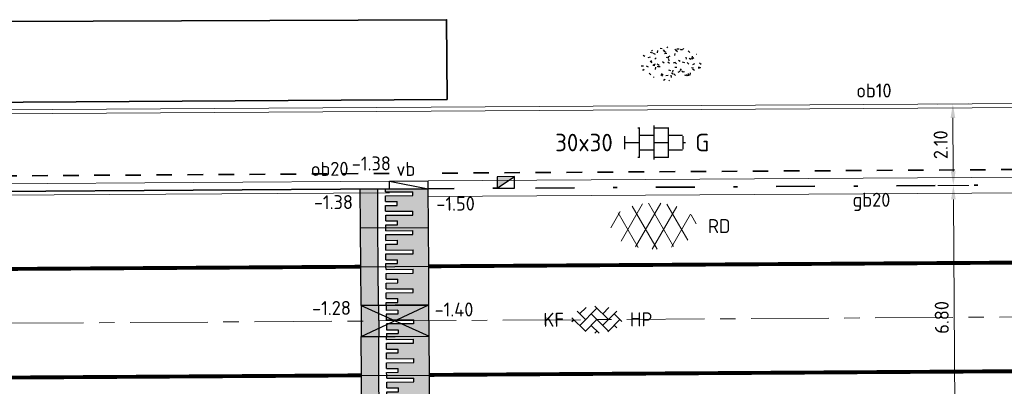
# Model space of a CAD drawing. Header units: metres. Extents: x 97990 to 98409, y 436026 to 436301.
# Tile 14 of 55: x 98078 to 98103, y 436276 to 436285. Entities that reach past the tile are written whole.
import ezdxf
from ezdxf.enums import TextEntityAlignment as Align

# ---------------------------------------------------------------- set-up
doc = ezdxf.new("R2010")
doc.units = ezdxf.units.M
for name, pattern in [('AM-AS-SO', [16, 10, -2, 2, -2]), ('VH-GELEIDEBAND-SO', [6, 2, -2, 0, -2]), ('VW-11_STREEP', [2, 1, -1]), ('ZZ-HIDDEN-SO', [4, 2, -2])]:
    doc.linetypes.add(name, pattern=pattern)
for name, color, linetype, lineweight in [('B-WE-VH-GESLOTENVERHARDING_ASFALT-S-200', 10, 'Continuous', 18), ('N-WE-AM-AS_WEG-G', 10, 'AM-AS-SO', 18), ('N-WE-GR-GRAS-S-200', 60, 'Continuous', 25), ('N-WE-GR-HAAG-G', 94, 'GR-HAAG1-SO', 35), ('N-WE-RI-HWA_KOLK-S-200', 150, 'Continuous', 25), ('N-WE-VH-DREMPEL_PREFAB_ELEMENT-S', 30, 'Continuous', 25), ('N-WE-VH-FUNDERING_ZANDCEMENTSTABILISATIE-G', 7, 'ZZ-HIDDEN-SO', 35), ('N-WE-VH-KANTOPSLUITING-T18-200', 1, 'Continuous', 18), ('N-WE-VH-KANTOPSLUITING_ACHTERKANTBAND-G', 1, 'Continuous', 18), ('N-WE-VH-KANTOPSLUITING_GELEIDEBAND-G', 20, 'VH-GELEIDEBAND-SO', 35), ('N-WE-VH-KANTOPSLUITING_OPSLUITBAND-G', 150, 'Continuous', 35), ('N-WE-VH-KANTOPSLUITING_OPSLUITBAND_100X200-G', 1, 'Continuous', 18), ('N-WE-VH-KANTVERHARDING_ROLLAAG-G', 60, 'Continuous', 18), ('N-WE-VH-KANTVERHARDING_STREKLAAG-G', 60, 'Continuous', 18), ('N-WE-VH-M-200', 7, 'Continuous', 18), ('N-WE-VH-NAP-T18-200', 4, 'Continuous', 18), ('N-WE-VH-OPENVERHARDING_BETONSTRAATSTEEN-S-200', 90, 'Continuous', 25), ('N-WE-VH-OPENVERHARDING_TEGEL-S-250', 90, 'Continuous', 25), ('N-WE-VW-MARKERING_LANGS_STREEP_11_010-G', 7, 'VW-11_STREEP', 13), ('R-WE-VH-KANTOPSLUITING_ELEMENT_VERLOOPBAND-S', 40, 'Continuous', 25), ('X-XX-AL-CONSTRUCTIELIJN-G', 7, 'Continuous', 18)]:
    doc.layers.add(name, color=color, linetype=linetype, lineweight=lineweight)
doc.styles.add('NLCS-ISO', font='NLCS-ISO.ttf')
doc.styles.add('NLCS-ISO-M200-T18', font='NLCS-ISO.ttf', dxfattribs={"height": 0.36})
doc.linetypes.add('GR-HAAG1-SO', pattern='A,6,[176,NLCS.SHX,S=0.125,R=0,X=0,Y=0],-2', length=8)
doc.dimstyles.new('NLCS-M200-T18-PIJL_L2_H0', dxfattribs={"dimscale": 0.2, "dimtxt": 2.5, "dimasz": 1.8, "dimexe": 2, "dimexo": 2, "dimgap": 0.7, "dimtad": 1, "dimzin": 0, "dimdsep": 46, "dimtxsty": 'NLCS-ISO-M200-T18', "dimcen": 0, "dimdle": 2, "dimclrd": 256, "dimclre": 256, "dimclrt": 1, "dimadec": 0, "dimazin": 0, "dimtfac": 1, "dimtdec": 3, "dimtofl": 0, "dimtmove": 0, "dimatfit": 3, "dimfxl": 2, "dimfxlon": 1, "dimtfillclr": 256, "dimtolj": 1, "dimtzin": 0, "dimlwd": -1, "dimlwe": -1, "dimarcsym": 0})

# ---------------------------------------------------------------- blocks, each defined once
blk = doc.blocks.new('SVH-DREMPEL_PREFAB_1750X1000')
h = blk.add_hatch(color=254)
h.dxf.hatch_style = 1
h.paths.add_polyline_path([(1, 1.75), (0, 1.75), (0, 1.300000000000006), (1, 1.300000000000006)])
h.paths.add_polyline_path([(0.8250000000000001, 1.100000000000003), (0.675, 1.100000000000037), (0.675, 0.7999999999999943), (0.5750000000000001, 0.7999999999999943), (0.5750000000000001, 1.100000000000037), (0.425, 1.100000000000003), (0.425, 0.4000000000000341), (0.325, 0.4000000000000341), (0.325, 1.100000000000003), (0.175, 1.100000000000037), (0.175, 0.7999999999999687), (0.07499999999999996, 0.7999999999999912), (0.07500000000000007, 1.10000000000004), (0, 1.100000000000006), (0, 0), (1, -2.220446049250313e-16), (1, 1.100000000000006), (0.925, 1.100000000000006), (0.925, 0.4000000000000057), (0.8250000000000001, 0.4000000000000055)])
for p, q in [((0, 1.75), (0, 0)), ((0, 1.75), (1, 1.75)), ((1, 1.75), (1, 0)), ((0, 1.300000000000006), (1, 1.300000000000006)), ((0, 1.100000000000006), (0.075, 1.10000000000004)), ((0.075, 1.10000000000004), (0.075, 0.7999999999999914)), ((0.175, 1.100000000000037), (0.325, 1.100000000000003)), ((0.175, 1.100000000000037), (0.175, 0.7999999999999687)), ((0.325, 1.100000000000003), (0.325, 0.4000000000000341)), ((0.425, 1.100000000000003), (0.5750000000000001, 1.100000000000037)), ((0.425, 1.100000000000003), (0.425, 0.4000000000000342)), ((0.5750000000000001, 1.100000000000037), (0.5750000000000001, 0.7999999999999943)), ((0.675, 1.100000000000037), (0.8250000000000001, 1.100000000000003)), ((0.675, 1.100000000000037), (0.675, 0.7999999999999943)), ((0.8250000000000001, 1.100000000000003), (0.8250000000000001, 0.4000000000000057)), ((0.925, 1.100000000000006), (1, 1.100000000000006)), ((0.925, 1.100000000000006), (0.925, 0.4000000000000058)), ((0.075, 0.7999999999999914), (0.175, 0.7999999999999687)), ((0.5750000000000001, 0.7999999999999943), (0.675, 0.7999999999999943)), ((0.325, 0.4000000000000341), (0.425, 0.4000000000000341)), ((0.8250000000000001, 0.4000000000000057), (0.925, 0.4000000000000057)), ((0, 0), (1, 0))]:
    blk.add_line(p, q)
blk = doc.blocks.new('SVH-KANTOPSLUITING_VERLOOP_180 200X250_50 200X200_RECHTS')
for p, q in [((-1, 5.820766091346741e-11), (-7.760547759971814e-11, -0.1999999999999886)), ((-1, 5.820766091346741e-11), (0, 0)), ((-1, -0.199999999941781), (-1, 5.820766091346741e-11)), ((-7.760547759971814e-11, -0.1999999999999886), (0, 0)), ((-1, -0.199999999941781), (-7.760547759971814e-11, -0.1999999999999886))]:
    blk.add_line(p, q)
blk = doc.blocks.new('SVH-BSS_KEIFORMAAT_KEPER_KL-SO')
for p, q in [((-2.227386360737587, 0.7424621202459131), (-1.387291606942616, 1.582556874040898)), ((-2.227386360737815, -0.7424621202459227), (-2.461364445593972e-13, 1.484924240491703)), ((-0.2594888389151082, 1.744413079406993), (1.484924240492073, -2.322309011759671e-13)), ((0.742462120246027, 0.7424621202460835), (1.540824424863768, 1.540824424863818)), ((-3.217335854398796, 0.2474873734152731), (-1.484924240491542, -1.484924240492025)), ((-3.217335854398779, -0.2474873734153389), (-2.969848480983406, 3.774758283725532e-14)), ((-2.561802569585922, 1.07687832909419), (-1.484924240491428, -2.748912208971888e-13)), ((-1.540824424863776, -1.540824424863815), (2.086109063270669e-13, 2.082778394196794e-13)), ((-0.7424621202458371, 0.7424621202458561), (1.484924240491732, -1.48492424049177)), ((0.7424621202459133, -0.7424621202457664), (2.561802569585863, 1.07687832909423)), ((1.387291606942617, -1.582556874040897), (2.969848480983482, 9.325873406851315e-15)), ((2.227386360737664, 0.7424621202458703), (3.217335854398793, -0.2474873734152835)), ((-0.7424621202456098, -0.7424621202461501), (0.2594888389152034, -1.744413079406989)), ((2.227386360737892, -0.7424621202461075), (2.561802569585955, -1.076878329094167)), ((-0.259488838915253, -1.744413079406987), (9.492406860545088e-14, -1.484924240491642))]:
    blk.add_line(p, q)
at = {"style": 'NLCS-ISO'}
blk.add_attdef('FORMAAT', text='', height=1.8, dxfattribs=at).set_placement((-4.25, 3.445092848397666e-16), align=Align.MIDDLE_RIGHT)
blk.add_attdef('KLEUR', text='', height=1.8, dxfattribs=at).set_placement((4.25, 0), align=Align.MIDDLE_LEFT)
at = {"style": 'NLCS-ISO', "flags": 1}
blk.add_attdef('FUNCTIE', text='', height=1.8, dxfattribs=at).set_placement((-7.804418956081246e-16, -2.75), align=Align.TOP_CENTER)
blk = doc.blocks.new('SVH-ASFALT-SO')
for p, q in [((-4.192327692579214, -1.937714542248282), (-1.413100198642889, 2.8760486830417)), ((0.4408159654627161, -2.965515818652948), (-2.759384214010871, 2.577393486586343)), ((-2.322655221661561, -2.69934682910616), (0.935399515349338, 2.943769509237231)), ((2.560160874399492, -2.636328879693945), (-0.6669796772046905, 2.953242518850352)), ((4.390260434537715, -1.80615430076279), (1.711139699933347, 2.834218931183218)), ((-5.509898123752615, -0.2198134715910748), (-4.307279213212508, 1.863183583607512)), ((-1.976815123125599, -2.77805593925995), (-4.553502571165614, 1.68489763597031)), ((-0.1715741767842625, -2.973565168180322), (2.989425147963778, 2.501446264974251)), ((2.291728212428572, -2.707000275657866), (4.738019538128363, 1.530100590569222)), ((5.495818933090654, 0.2789622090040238), (4.813984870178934, 1.459933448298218))]:
    blk.add_line(p, q)
at = {"style": 'NLCS-ISO'}
blk.add_attdef('KLEUR', text='', height=1.8, dxfattribs=at).set_placement((7, 0), align=Align.MIDDLE_LEFT)
at = {"style": 'NLCS-ISO', "flags": 1}
blk.add_attdef('FUNCTIE', text='', height=1.8, dxfattribs=at).set_placement((-1.83697019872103e-16, -3.5), align=Align.TOP_CENTER)
blk = doc.blocks.new('SVH-TEGEL_300X300_DUN_HALFST_KL-SO')
for p, q in [((-1.674005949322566, 1.5), (-1.499999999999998, 1.5)), ((-1.499999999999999, -1.552460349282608), (-1.499999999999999, 1.552460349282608)), ((1.110223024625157e-15, -1.75), (1.110223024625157e-15, 1.75)), ((2.220446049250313e-15, 1.5), (1.500000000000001, 1.5)), ((1.500000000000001, -1.552460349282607), (1.500000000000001, 1.552460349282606)), ((-2.999999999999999, -0.6730769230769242), (-2.999999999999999, 0.6730769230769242)), ((-2.999999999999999, 0), (-1.499999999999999, 0)), ((-1.499999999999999, 0.7500000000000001), (1.110223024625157e-15, 0.7500000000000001)), ((0, 0), (1.500000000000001, 0)), ((1.500000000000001, 0.7500000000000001), (2.936400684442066, 0.7500000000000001)), ((3, -0.6730769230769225), (3, 0.6730769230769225)), ((3, 0), (3.25, 0)), ((-1.5, -0.7500000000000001), (0, -0.7500000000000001)), ((1.499999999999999, -0.7500000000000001), (2.936400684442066, -0.7500000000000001)), ((-1.674005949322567, -1.5), (-1.499999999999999, -1.5)), ((1.110223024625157e-15, -1.5), (1.500000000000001, -1.5))]:
    blk.add_line(p, q)
at = {"style": 'NLCS-ISO'}
blk.add_attdef('FORMAAT', text='', height=1.8, dxfattribs=at).set_placement((-4.25, 3.214697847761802e-16), align=Align.MIDDLE_RIGHT)
blk.add_attdef('KLEUR', text='', height=1.8, dxfattribs=at).set_placement((4.25, -4.133182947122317e-16), align=Align.MIDDLE_LEFT)
at = {"style": 'NLCS-ISO', "flags": 1}
blk.add_attdef('FUNCTIE', text='', height=1.8, dxfattribs=at).set_placement((-4.89008351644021e-16, -2.75), align=Align.TOP_CENTER)
blk = doc.blocks.new('SRI-KOLK_TROTTOIR-SO')
blk.add_hatch(color=256).paths.add_polyline_path([(1.125000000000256, 1.499999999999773), (-1.124999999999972, 1.499999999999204), (-1.124999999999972, 5.684341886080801e-13)])
blk.add_line((-1.124999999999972, 0), (1.124999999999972, 1.499999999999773))
at = {"flags": 128}
blk.add_lwpolyline([(-1.124999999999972, 0), (1.124999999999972, 0), (1.124999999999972, 1.499999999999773), (-1.124999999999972, 1.499999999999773)], close=True, dxfattribs=at)
blk = doc.blocks.new('*D64')
at = {"layer": 'Defpoints', "color": 0, "ltscale": 0.2, "transparency": 16777216}
for p in [(98090.8770170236, 436280.8679783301), (98101.82816314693, 436274.1367486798), (98090.91956204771, 436274.0680526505)]:
    blk.add_point(p, dxfattribs=at)
at = {"layer": 'N-WE-VH-M-200', "ltscale": 0.2, "transparency": 16777216}
for p, q in [((98101.38534910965, 436280.9341536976), (98102.18533324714, 436280.9391915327)), ((98101.7876082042, 436280.5766797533), (98101.82589612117, 436274.4967415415)), ((98101.42817107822, 436274.1342297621), (98102.22815521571, 436274.1392675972))]:
    blk.add_line(p, q, dxfattribs=at)
for points in [[(98101.7276093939, 436280.5763019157), (98101.84760701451, 436280.5770575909), (98101.7853411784, 436280.9366726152)], [(98101.76589731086, 436274.4963637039), (98101.88589493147, 436274.4971193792), (98101.82816314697, 436274.1367486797)]]:
    blk.add_solid(points, dxfattribs=at)
at = {"layer": 'N-WE-VH-M-200', "color": 1, "ltscale": 0.2, "transparency": 16777216, "insert": (98101.48675850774, 436277.5346955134), "char_height": 0.36, "attachment_point": 5, "rotation": 90.36081074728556, "style": 'NLCS-ISO-M200-T18'}
blk.add_mtext('\\A1;6.80', dxfattribs=at)
blk = doc.blocks.new('*D65')
at = {"layer": 'Defpoints', "color": 0, "ltscale": 0.2, "transparency": 16777216}
for p in [(98095.04360537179, 436282.9941939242), (98095.05683694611, 436280.8942356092), (98101.78534158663, 436280.9366078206)]:
    blk.add_point(p, dxfattribs=at)
at = {"layer": 'N-WE-VH-M-200', "ltscale": 0.2, "transparency": 16777216}
for p, q in [((98101.37212520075, 436283.0340472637), (98102.17210933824, 436283.0390850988)), ((98101.7743842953, 436282.6765733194), (98101.78307456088, 436281.2966006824)), ((98101.38534951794, 436280.934088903), (98102.18533365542, 436280.9391267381))]:
    blk.add_line(p, q, dxfattribs=at)
for points in [[(98101.714385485, 436282.6761954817), (98101.83438310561, 436282.676951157), (98101.7721172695, 436283.0365661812)], [(98101.72307575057, 436281.2962228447), (98101.84307337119, 436281.29697852), (98101.78534158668, 436280.9366078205)]]:
    blk.add_solid(points, dxfattribs=at)
at = {"layer": 'N-WE-VH-M-200', "color": 1, "ltscale": 0.2, "transparency": 16777216, "insert": (98101.45873577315, 436281.9845718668), "char_height": 0.36, "attachment_point": 5, "rotation": 90.36081074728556, "style": 'NLCS-ISO-M200-T18'}
blk.add_mtext('\\A1;2.10', dxfattribs=at)
blk = doc.blocks.new('SGR-GRAS_01_KL-SO')
h = blk.add_hatch()
h.set_pattern_fill('AGR-GRAS_01', color=256, scale=0.075, pattern_type=2)
h.set_pattern_definition([(0, (0, 0), (1.875, 1.875), [0.225, -1.5]), (45, (0.75, 0.375), (-0.2121320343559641, 3.500178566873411), [0.225, -1.5]), (29.99999999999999, (0.15, 0.225), (0.4264900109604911, 2.411297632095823), [0.225, -1.5]), (15, (0.6, 0.8999999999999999), (0.7230506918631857, 1.358426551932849), [0.225, -1.5]), (135, (0.3, 3.75), (-0.05303300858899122, -1.219759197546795), [0.225, -1.5]), (150, (2.25, 0.75), (0.4044228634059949, -1.099519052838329), [0.225, -1.5]), (165, (0.45, 0.075), (0.2689726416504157, -1.314402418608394), [0.225, -1.5]), (85, (0.75, 0.75), (-1.636270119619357, 1.950030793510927), [0.225, -1.5]), (99.99999999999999, (0, 0), (-2.085220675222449, 1.4600872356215), [0.225, -1.5])])
edge = h.paths.add_edge_path()
edge.add_ellipse((0, 0), major_axis=(-3.25, 1.642295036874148e-15), ratio=0.5384615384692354, start_angle=0, end_angle=359.9999999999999)
at = {"style": 'NLCS-ISO'}
blk.add_attdef('TYPE', text='', height=1.8, dxfattribs=at).set_placement((4.25, -1.446759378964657e-15), align=Align.MIDDLE_LEFT)

msp = doc.modelspace()

# ---------------------------------------------------------------- hatches: boundary and pattern name
at = {"layer": 'N-WE-VH-DREMPEL_PREFAB_ELEMENT-S'}
h = msp.add_hatch(color=254, dxfattribs=at)
h.dxf.hatch_style = 1
h.paths.add_polyline_path([(98086.52329186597, 436277.8439370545), (98086.5283601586, 436277.0373632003), (98086.97835127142, 436277.0401913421), (98086.97328204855, 436277.8467651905)])
h = msp.add_hatch(color=254, dxfattribs=at)
h.dxf.hatch_style = 1
h.paths.add_polyline_path([(98088.27325730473, 436277.8549353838), (98087.1732780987, 436277.8480221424), (98087.17410510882, 436277.7164349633), (98087.47409918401, 436277.7183203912), (98087.47472765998, 436277.6183223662), (98087.17473358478, 436277.6164369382), (98087.17567629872, 436277.4664399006), (98087.8756624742, 436277.4708392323), (98087.87580425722, 436277.448279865), (98088.27579676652, 436277.4508025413)])
h.paths.add_polyline_path([(98088.27579676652, 436277.4508025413), (98087.87580425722, 436277.448279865), (98087.87629095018, 436277.3708412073), (98087.17630477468, 436277.3664418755), (98087.17724748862, 436277.216444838), (98087.47724156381, 436277.2183302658), (98087.47787003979, 436277.1183322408), (98087.17787596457, 436277.1164468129), (98087.17834732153, 436277.0414482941), (98088.27832559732, 436277.0483615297)])

# ---------------------------------------------------------------- linework, layer by layer
at = {"layer": 'N-WE-AM-AS_WEG-G', "ltscale": 0.2}
msp.add_line((98074.17496548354, 436277.3631916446), (98198.43169336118, 436278.1438440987), dxfattribs=at)
at = {"layer": 'N-WE-GR-HAAG-G', "ltscale": 0.5}
msp.add_lwpolyline([(98061.4250064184, 436282.9826824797), (98061.41165662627, 436285.1014029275), (98088.72720442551, 436285.2095032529), (98088.7401509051, 436283.1547917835)], close=True, dxfattribs=at)
at = {"layer": 'N-WE-VH-DREMPEL_PREFAB_ELEMENT-S'}
for p, q in [((98088.27325730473, 436277.8549353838), (98086.52329186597, 436277.8439370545)), ((98086.52329186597, 436277.8439370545), (98086.5283601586, 436277.0373632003)), ((98086.52329186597, 436277.8439370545), (98088.2783238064, 436277.0483504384)), ((98086.52834000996, 436277.0387685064), (98088.27325737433, 436277.8549243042)), ((98086.97328204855, 436277.8467651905), (98086.97835127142, 436277.0401913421)), ((98087.1732780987, 436277.8480221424), (98087.17410510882, 436277.7164349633)), ((98087.47409918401, 436277.7183203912), (98087.17410510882, 436277.7164349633)), ((98087.47409918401, 436277.7183203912), (98087.47472765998, 436277.6183223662)), ((98088.27832559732, 436277.0483615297), (98088.27325730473, 436277.8549353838)), ((98087.47472765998, 436277.6183223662), (98087.17473358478, 436277.6164369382)), ((98087.17473358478, 436277.6164369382), (98087.17567629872, 436277.4664399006)), ((98087.8756624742, 436277.4708392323), (98087.17567629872, 436277.4664399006)), ((98087.8756624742, 436277.4708392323), (98087.87629095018, 436277.3708412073)), ((98087.87629095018, 436277.3708412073), (98087.17630477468, 436277.3664418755)), ((98087.17630477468, 436277.3664418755), (98087.17724748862, 436277.216444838)), ((98087.17724748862, 436277.216444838), (98087.47724156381, 436277.2183302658)), ((98087.47724156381, 436277.2183302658), (98087.47787003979, 436277.1183322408)), ((98086.5283601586, 436277.0373632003), (98088.27832559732, 436277.0483615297)), ((98087.17787596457, 436277.1164468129), (98087.47787003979, 436277.1183322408)), ((98087.17787596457, 436277.1164468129), (98087.17834732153, 436277.0414482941))]:
    msp.add_line(p, q, dxfattribs=at)
at = {"layer": 'N-WE-VH-FUNDERING_ZANDCEMENTSTABILISATIE-G', "ltscale": 0.2}
for p, q in [((98185.01611339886, 436281.8613768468), (98088.25190999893, 436281.2516778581)), ((98087.25192984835, 436281.245377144), (98062.69302720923, 436281.0906345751))]:
    msp.add_line(p, q, dxfattribs=at)
at = {"layer": 'N-WE-VH-KANTOPSLUITING_ACHTERKANTBAND-G', "ltscale": 0.5}
for p, q in [((98219.8911802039, 436283.7811540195), (98005.00621327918, 436282.4271907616)), ((98185.01737354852, 436281.6613808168), (98088.25317014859, 436281.0516818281)), ((98087.25318999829, 436281.0453811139), (98062.69428735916, 436280.8906385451))]:
    msp.add_line(p, q, dxfattribs=at)
at = {"layer": 'N-WE-VH-KANTOPSLUITING_ACHTERKANTBAND-G', "ltscale": 0.2}
msp.add_line((98088.25317014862, 436281.0516818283), (98088.25443029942, 436280.8516856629), dxfattribs=at)
at = {"layer": 'N-WE-VH-KANTOPSLUITING_GELEIDEBAND-G', "ltscale": 0.5}
msp.add_line((98185.01863369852, 436281.4613847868), (98088.25443029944, 436280.8516856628), dxfattribs=at)
at = {"layer": 'N-WE-VH-KANTOPSLUITING_OPSLUITBAND-G', "ltscale": 0.5}
msp.add_line((98087.25445014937, 436280.8453849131), (98062.69554751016, 436280.6906423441), dxfattribs=at)
at = {"layer": 'N-WE-VH-KANTOPSLUITING_OPSLUITBAND_100X200-G', "ltscale": 0.5}
msp.add_line((98219.93323294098, 436283.6814170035), (98004.96950198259, 436282.3269574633), dxfattribs=at)
at = {"layer": 'N-WE-VH-KANTVERHARDING_ROLLAAG-G', "ltscale": 0.5}
msp.add_line((98185.01989384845, 436281.2613887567), (98088.25569044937, 436280.6516896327), dxfattribs=at)
at = {"layer": 'N-WE-VH-KANTVERHARDING_STREKLAAG-G', "ltscale": 0.5}
msp.add_line((98087.25508022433, 436280.7453868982), (98062.69617758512, 436280.5906443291), dxfattribs=at)
at = {"layer": 'N-WE-VW-MARKERING_LANGS_STREEP_11_010-G', "const_width": 0.1}
for points in [[(98185.03130524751, 436279.4621135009), (98088.26710407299, 436278.8520633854)], [(98086.51713884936, 436278.8410307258), (98063.45820611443, 436278.6956556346)], [(98185.04859966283, 436276.6621668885), (98088.28459403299, 436276.0521180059)], [(98086.53462880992, 436276.0410853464), (98063.47567545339, 436275.8957101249)]]:
    msp.add_lwpolyline(points, dxfattribs=at)
at = {"layer": 'X-XX-AL-CONSTRUCTIELIJN-G'}
msp.add_line((98088.25443029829, 436280.8516858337), (98088.25317014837, 436281.0516818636), dxfattribs=at)

# ---------------------------------------------------------------- block references
at = {"layer": 'B-WE-VH-GESLOTENVERHARDING_ASFALT-S-200', "xscale": 0.2, "yscale": 0.2, "zscale": 0.2}
msp.add_blockref('SVH-ASFALT-SO', (98094.06295096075, 436279.8896744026), dxfattribs=at).add_auto_attribs({'KLEUR': 'RD'})
at = {"layer": 'N-WE-GR-GRAS-S-200', "xscale": 0.25, "yscale": 0.25, "zscale": 0.25, "rotation": 357.9839532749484}
msp.add_blockref('SGR-GRAS_01_KL-SO', (98094.52044689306, 436284.0694707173), dxfattribs=at)
at = {"layer": 'N-WE-RI-HWA_KOLK-S-200', "ltscale": 0.2, "xscale": 0.2, "yscale": 0.2, "zscale": 0.2, "rotation": 0.321104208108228}
msp.add_blockref('SRI-KOLK_TROTTOIR-SO', (98090.25439579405, 436280.8633828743), dxfattribs=at)
at = {"layer": 'N-WE-VH-DREMPEL_PREFAB_ELEMENT-S'}
for p, rotation in [((98088.26076574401, 436279.8521020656), 90.36314059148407), ((98088.26710370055, 436278.8521221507), 90.36314059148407), ((98088.27344165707, 436277.8521422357), 90.36314059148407), ((98088.2846086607, 436276.0497897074), 90.3599604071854), ((98088.29089111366, 436275.0498094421), 90.3599604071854)]:
    msp.add_blockref('SVH-DREMPEL_PREFAB_1750X1000', p, dxfattribs=dict(at, rotation=rotation))
at = {"layer": 'N-WE-VH-OPENVERHARDING_BETONSTRAATSTEEN-S-200', "xscale": 0.2, "yscale": 0.2, "zscale": 0.2, "rotation": 0.2816094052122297}
msp.add_blockref('SVH-BSS_KEIFORMAAT_KEPER_KL-SO', (98092.60204382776, 436277.4789611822), dxfattribs=at).add_auto_attribs({'FORMAAT': 'KF', 'KLEUR': 'HP'})
at = {"layer": 'N-WE-VH-OPENVERHARDING_TEGEL-S-250', "xscale": 0.25, "yscale": 0.25, "zscale": 0.25}
msp.add_blockref('SVH-TEGEL_300X300_DUN_HALFST_KL-SO', (98094.07278980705, 436282.0427602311), dxfattribs=at).add_auto_attribs({'FORMAAT': '30x30', 'KLEUR': 'G'})
at = {"layer": 'R-WE-VH-KANTOPSLUITING_ELEMENT_VERLOOPBAND-S', "rotation": 0.3610087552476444}
msp.add_blockref('SVH-KANTOPSLUITING_VERLOOP_180 200X250_50 200X200_RECHTS', (98088.25317014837, 436281.0516818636), dxfattribs=at)

# ---------------------------------------------------------------- texts
at = {"layer": 'N-WE-VH-KANTOPSLUITING-T18-200', "style": 'NLCS-ISO-M200-T18'}
for s, p in [('ob10', (98099.2852953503, 436283.2044029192)), ('gb20', (98099.18710394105, 436280.3876068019))]:
    msp.add_text(s, height=0.36, dxfattribs=at).set_placement(p)
for s, rotation, p in [('ob20', 0.4690687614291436, (98085.23225752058, 436281.1799766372)), ('vb', 1.056558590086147, (98087.4369029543, 436281.1757067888))]:
    msp.add_text(s, height=0.36, rotation=rotation, dxfattribs=at).set_placement(p)
at = {"layer": 'N-WE-VH-NAP-T18-200', "ltscale": 0.2, "style": 'NLCS-ISO-M200-T18'}
for s, p in [('-1.38', (98086.28698798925, 436281.3191390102)), ('-1.38', (98085.3095268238, 436280.3211635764)), ('-1.50', (98088.4654150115, 436280.2818369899)), ('-1.28', (98085.26388538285, 436277.5930958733)), ('-1.40', (98088.41977357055, 436277.5537692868))]:
    msp.add_text(s, height=0.36, rotation=0.435452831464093, dxfattribs=at).set_placement(p)

# ---------------------------------------------------------------- dimensions: what is measured, and where the dimension line sits
at = {"layer": 'N-WE-VH-M-200', "ltscale": 0.2}
for base, p1, p2, picture, middle in [((98101.78534158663, 436280.9366078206), (98095.04360537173, 436282.994193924), (98095.05683694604, 436280.8942356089), '*D65', (98101.45873577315, 436281.9845718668)), ((98101.82816314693, 436274.1367486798), (98090.87701702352, 436280.8679783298), (98090.91956204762, 436274.0680526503), '*D64', (98101.48675850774, 436277.5346955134))]:
    dim = msp.add_linear_dim(base=base, p1=p1, p2=p2, angle=90.36081074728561, dimstyle='NLCS-M200-T18-PIJL_L2_H0', override={"dimclrt": 1}, dxfattribs=at)
    dim.commit()
    dim.dimension.update_dxf_attribs({"geometry": picture, "text_midpoint": middle})

doc.saveas('drawing.dxf')
